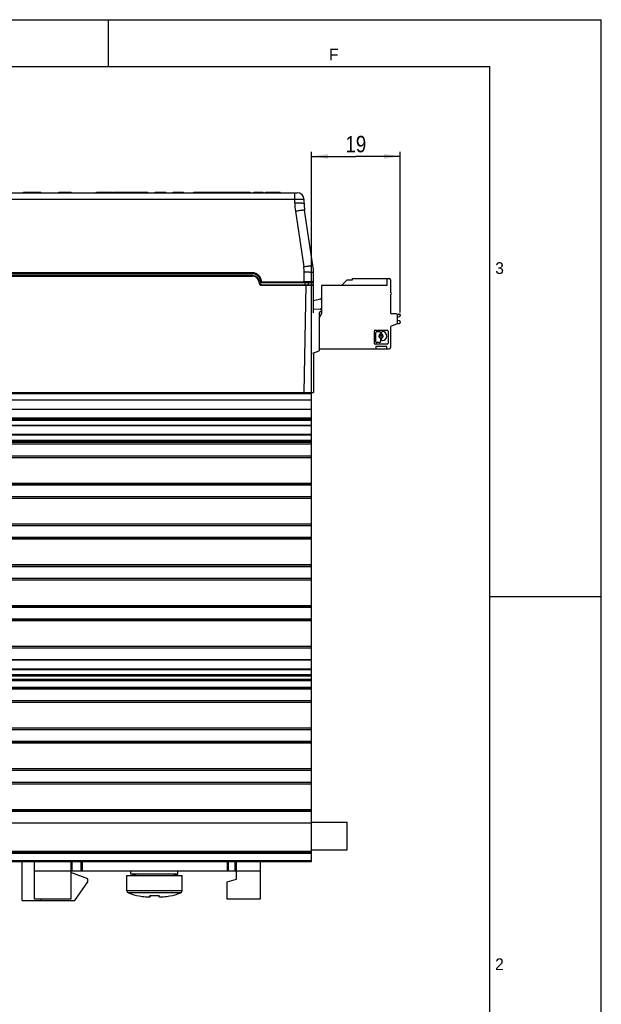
# Model space of a CAD drawing. Header units: millimetres. Extents: x 0 to 594, y 0 to 420.
# Tile 104 of 104: x 470 to 594, y 210 to 420. Entities that reach past the tile are written whole.
import ezdxf

# ---------------------------------------------------------------- set-up
doc = ezdxf.new("R2010")
doc.units = ezdxf.units.MM
doc.header["$LTSCALE"] = 32.67
doc.layers.get('0').update_dxf_attribs({"linetype": 'CONTINUOUS'})
doc.layers.add('3_ALL_AXES', color=7, linetype='CONTINUOUS')
doc.styles.get("Standard").update_dxf_attribs({"font": 'txt', "width": 0.85})
doc.styles.add('TEXTSTYLE_2', font='trium.ttf')
doc.dimstyles.new('DIMSTYLE_10', dxfattribs={"dimtxt": 3.5, "dimasz": 3.5, "dimexe": 1, "dimexo": 0.5, "dimgap": 0.875, "dimtad": 1, "dimdec": 0, "dimdsep": 46, "dimtxsty": 'STANDARD', "dimblk": '_FILLED', "dimblk1": '_FILLED', "dimblk2": '_FILLED', "dimcen": 0.09, "dimadec": 4, "dimazin": 2, "dimtp": 0.1, "dimtm": 0.1, "dimtfac": 1, "dimtdec": 0, "dimtofl": 0, "dimtmove": 0, "dimatfit": 3, "dimldrblk": '_FILLED', "dimfxl": 1, "dimtolj": 1, "dimarcsym": 0})

# ---------------------------------------------------------------- blocks, each defined once
blk = doc.blocks.new('_FILLED')
at = {"color": 0, "linetype": 'BYBLOCK'}
blk.add_solid([(0, 0), (-1, 0.143), (-1, -0.143)], dxfattribs=at)
blk = doc.blocks.new('*D13')
at = {"color": 2, "linetype": 'CONTINUOUS'}
for p, q in [((532.22, 339.46), (532.22, 391.85)), ((532.22, 390.85), (541.69, 390.85)), ((551.17, 390.85), (541.69, 390.85)), ((551.17, 357.52), (551.17, 391.85))]:
    blk.add_line(p, q, dxfattribs=at)
at = {"color": 2, "linetype": 'CONTINUOUS', "xscale": 3.5, "yscale": 3.5, "zscale": 3.5, "rotation": 180}
blk.add_blockref('_FILLED', (532.22, 390.85), dxfattribs=at)
at = {"color": 2, "linetype": 'CONTINUOUS', "xscale": 3.5, "yscale": 3.5, "zscale": 3.5}
blk.add_blockref('_FILLED', (551.17, 390.85), dxfattribs=at)
at = {"color": 2, "linetype": 'CONTINUOUS', "insert": (541.69, 395.22), "char_height": 3.5, "width": 7.125, "attachment_point": 2, "line_spacing_factor": 0.9}
blk.add_mtext('19', dxfattribs=at)

msp = doc.modelspace()

# ---------------------------------------------------------------- linework, layer by layer
at = {"color": 2, "linetype": 'CONTINUOUS'}
for p, q in [((0, 420), (594, 420)), ((489, 410), (489, 420)), ((594, 0), (594, 420)), ((570.21398, 297), (594, 297))]:
    msp.add_line(p, q, dxfattribs=at)
at = {"color": 7, "linetype": 'CONTINUOUS'}
for p, q in [((20, 410), (570.21398, 410)), ((570.21398, 10), (570.21398, 410)), ((455.21212, 383.10778), (529.16856, 383.10778)), ((470.89301, 383.10778), (470.89301, 383.20778)), ((470.89301, 383.20778), (474.54168, 383.20778)), ((474.54168, 383.10778), (474.54168, 383.20778)), ((478.41459, 383.10778), (478.41459, 383.20778)), ((478.41459, 383.20778), (481.02079, 383.20778)), ((478.46856, 383.10778), (478.46856, 383.20778)), ((478.72448, 383.10778), (478.72448, 383.20778)), ((479.93444, 383.10778), (479.93444, 383.20778)), ((480.19732, 383.10778), (480.19732, 383.20778)), ((480.96856, 383.10778), (480.96856, 383.20778)), ((481.02079, 383.10778), (481.02079, 383.20778)), ((486.41459, 383.10778), (486.41459, 383.20778)), ((486.41459, 383.20778), (489.81453, 383.20778)), ((487.17887, 383.10778), (487.17887, 383.20778)), ((488.26522, 383.10778), (488.26522, 383.20778)), ((489.02079, 383.10778), (489.02079, 383.20778)), ((489.4882, 383.10778), (489.4882, 383.20778)), ((489.76856, 383.10778), (489.76856, 383.20778)), ((489.81453, 383.10778), (489.81453, 383.20778)), ((489.95742, 383.10778), (489.95742, 383.20778)), ((489.95742, 383.20778), (497.36856, 383.20778)), ((491.85157, 383.10778), (491.85157, 383.20778)), ((492.46856, 383.10778), (492.46856, 383.20778)), ((492.52678, 383.10778), (492.52678, 383.20778)), ((492.98792, 383.10778), (492.98792, 383.20778)), ((493.46856, 383.10778), (493.46856, 383.20778)), ((497.19386, 383.10778), (497.19386, 383.20778)), ((497.36856, 383.10778), (497.36856, 383.20778)), ((498.92107, 383.10778), (498.92107, 383.20778)), ((498.92107, 383.20778), (500.60937, 383.20778)), ((500.6155, 383.10778), (500.6155, 383.20778)), ((500.6155, 383.20778), (501.21453, 383.20778)), ((501.21453, 383.10778), (501.21453, 383.20778)), ((502.72107, 383.10778), (502.72107, 383.20778)), ((502.72107, 383.20778), (504.96856, 383.20778)), ((502.76856, 383.10778), (502.76856, 383.20778)), ((504.96856, 383.10778), (504.96856, 383.20778)), ((507.16856, 383.10778), (507.16856, 383.20778)), ((507.16856, 383.20778), (511.2226, 383.20778)), ((507.36856, 383.10778), (507.36856, 383.20778)), ((508.44043, 383.10778), (508.44043, 383.20778)), ((508.46856, 383.10778), (508.46856, 383.20778)), ((508.58639, 383.10778), (508.58639, 383.20778)), ((509.28277, 383.10778), (509.28277, 383.20778)), ((509.49447, 383.10778), (509.49447, 383.20778)), ((509.74294, 383.10778), (509.74294, 383.20778)), ((509.84656, 383.10778), (509.84656, 383.20778)), ((510.4304, 383.10778), (510.4304, 383.20778)), ((510.66104, 383.10778), (510.66104, 383.20778)), ((511.2226, 383.10778), (511.2226, 383.20778)), ((511.22901, 383.10778), (511.22901, 383.20778)), ((511.22901, 383.20778), (519.13848, 383.20778)), ((511.49503, 383.10778), (511.49503, 383.20778)), ((511.93124, 383.10778), (511.93124, 383.20778)), ((513.10673, 383.10778), (513.10673, 383.20778)), ((513.41982, 383.10778), (513.41982, 383.20778)), ((514.14517, 383.10778), (514.14517, 383.20778)), ((514.15854, 383.10778), (514.15854, 383.20778)), ((514.38249, 383.10778), (514.38249, 383.20778)), ((514.48388, 383.10778), (514.48388, 383.20778)), ((514.71787, 383.10778), (514.71787, 383.20778)), ((514.73012, 383.10778), (514.73012, 383.20778)), ((514.74795, 383.10778), (514.74795, 383.20778)), ((514.96745, 383.10778), (514.96745, 383.20778)), ((515.79531, 383.10778), (515.79531, 383.20778)), ((516.07831, 383.10778), (516.07831, 383.20778)), ((516.09614, 383.10778), (516.09614, 383.20778)), ((516.31564, 383.10778), (516.31564, 383.20778)), ((517.14349, 383.10778), (517.14349, 383.20778)), ((517.37748, 383.10778), (517.37748, 383.20778)), ((517.42901, 383.10778), (517.42901, 383.20778)), ((517.44433, 383.10778), (517.44433, 383.20778)), ((517.66383, 383.10778), (517.66383, 383.20778)), ((517.87776, 383.10778), (517.87776, 383.20778)), ((518.13625, 383.10778), (518.13625, 383.20778)), ((518.35018, 383.10778), (518.35018, 383.20778)), ((518.97636, 383.10778), (518.97636, 383.20778)), ((519.13848, 383.10778), (519.13848, 383.20778)), ((519.96856, 383.10778), (519.96856, 383.20778)), ((519.96856, 383.20778), (521.96856, 383.20778)), ((521.96856, 383.10778), (521.96856, 383.20778)), ((522.4038, 383.10778), (522.4038, 383.20778)), ((522.4038, 383.20778), (525.53124, 383.20778)), ((525.53124, 383.10778), (525.53124, 383.20778)), ((530.66856, 380.85546), (530.66856, 381.60778)), ((532.55738, 367.54714), (530.77975, 379.36842)), ((452.56856, 365.40778), (519.66856, 365.40778)), ((453.30894, 365.90674), (519.66857, 365.9059)), ((532.66856, 357.45778), (532.66856, 366.06011)), ((521.66608, 363.95778), (532.56856, 363.95778)), ((521.66793, 363.45778), (532.56856, 363.45778)), ((531.61045, 363.45779), (531.61045, 363.85778)), ((538.59856, 363.29778), (539.80523, 364.50445)), ((539.80523, 364.50445), (540.94856, 364.50445)), ((540.94856, 364.50445), (540.94856, 364.79778)), ((540.94856, 364.79778), (548.79856, 364.79778)), ((548.29856, 364.79778), (548.29856, 363.29778)), ((549.09856, 364.49778), (549.09856, 361.79778)), ((534.36856, 363.29778), (534.36856, 357.36881)), ((548.29856, 363.29778), (534.36856, 363.29778)), ((549.09856, 361.39778), (549.09856, 357.49778)), ((534.13579, 360.35854), (532.66856, 360.02115)), ((532.66704, 358.24262), (534.05548, 358.30324)), ((533.86856, 357.50352), (533.86856, 349.35778)), ((534.36856, 357.36881), (533.86856, 356.50278)), ((550.29856, 357.29778), (549.29856, 357.29778)), ((550.49592, 357.22278), (550.96856, 357.22278)), ((551.16856, 357.02278), (551.16856, 356.90807)), ((549.27178, 354.70355), (550.42535, 355.11647)), ((550.54792, 355.22278), (550.96856, 355.22278)), ((550.59856, 355.38837), (550.59856, 356.99778)), ((550.59856, 356.58106), (550.97267, 356.66399)), ((550.97267, 355.78157), (550.59856, 355.86451)), ((551.16856, 355.5375), (551.16856, 355.42278)), ((545.59856, 353.58699), (545.59856, 351.00858)), ((545.80936, 353.79778), (548.38777, 353.79778)), ((545.94028, 351.28089), (545.94028, 353.31468)), ((546.09838, 353.47277), (546.775, 353.47277)), ((546.9331, 353.31468), (546.9331, 353.07473)), ((547.15372, 353.07473), (547.15372, 353.31468)), ((547.31182, 353.47277), (547.32447, 353.47277)), ((548.59856, 353.58699), (548.59856, 351.00858)), ((549.09856, 354.43166), (549.09856, 350.09778)), ((548.38777, 350.79778), (545.80936, 350.79778)), ((546.775, 351.12279), (546.09838, 351.12279)), ((546.9331, 351.96845), (546.9331, 351.28089)), ((547.15372, 351.7285), (547.15372, 351.96845)), ((547.32447, 351.57041), (547.31182, 351.57041)), ((532.49483, 348.85778), (533.86856, 349.35778)), ((532.66856, 348.65778), (532.63266, 348.65778)), ((532.66856, 348.92102), (532.66856, 340.45778)), ((533.86856, 349.79778), (548.79856, 349.79778)), ((548.29856, 350.29778), (545.94856, 350.29778)), ((545.94856, 350.29778), (545.94856, 349.79778)), ((548.29856, 349.79778), (548.29856, 350.29778)), ((432.21856, 340.45778), (532.66856, 340.45778)), ((532.21856, 331.50929), (532.21856, 340.45778)), ((432.21856, 336.95778), (532.21856, 336.95778)), ((432.21856, 335.05579), (532.21856, 335.05579)), ((532.21856, 333.41471), (432.21856, 333.41471)), ((532.21856, 331.50086), (432.21856, 331.50086)), ((532.21856, 329.5966), (532.21856, 331.50066)), ((432.21856, 329.50778), (532.21856, 329.50778)), ((532.21856, 281.50929), (532.21856, 329.50778)), ((432.21856, 327.00778), (532.21856, 327.00778)), ((432.21856, 320.80778), (532.21856, 320.80778)), ((432.21856, 318.30778), (532.21856, 318.30778)), ((432.21856, 312.10778), (532.21856, 312.10778)), ((432.21856, 309.60778), (532.21856, 309.60778)), ((432.21856, 303.40778), (532.21856, 303.40778)), ((432.21856, 300.90778), (532.21856, 300.90778)), ((432.21856, 294.70778), (532.21856, 294.70778)), ((432.21856, 292.20778), (532.21856, 292.20778)), ((432.21856, 286.00778), (532.21856, 286.00778)), ((432.21856, 283.50778), (532.21856, 283.50778)), ((532.21856, 283.41471), (432.21856, 283.41471)), ((532.21856, 281.50086), (432.21856, 281.50086)), ((532.21856, 240.45778), (532.21856, 281.50066)), ((532.21856, 279.25778), (432.21856, 279.25778)), ((432.21856, 277.30778), (532.21856, 277.30778)), ((432.21856, 274.80778), (532.21856, 274.80778)), ((432.21856, 268.60778), (532.21856, 268.60778)), ((432.21856, 266.10778), (532.21856, 266.10778)), ((432.21856, 259.90841), (532.21856, 259.90841)), ((432.21856, 257.40841), (532.21856, 257.40841)), ((432.21856, 251.20778), (532.21856, 251.20778)), ((432.21856, 248.70778), (532.21856, 248.70778)), ((532.21856, 248.85778), (539.86856, 248.85778)), ((539.86856, 242.95778), (539.86856, 248.85778)), ((432.21856, 242.45778), (532.21856, 242.45778)), ((532.21856, 242.95778), (539.86856, 242.95778)), ((432.21856, 240.45778), (532.21856, 240.45778)), ((470.56856, 232.15778), (470.56856, 240.45778)), ((473.16856, 232.45778), (473.16856, 240.45778)), ((480.91856, 240.45778), (480.91856, 232.45778)), ((481.21856, 238.45778), (481.21856, 240.45778)), ((483.11856, 238.45778), (483.11856, 240.45778)), ((483.41856, 238.45778), (483.41856, 240.45778)), ((514.26856, 240.45778), (514.26856, 238.45778)), ((514.56856, 238.45778), (514.56856, 240.45778)), ((515.96856, 238.45778), (515.96856, 240.45778)), ((516.26856, 236.65778), (516.26856, 240.45778)), ((521.26856, 240.45778), (521.26856, 232.45778)), ((484.56856, 236.7566), (480.91856, 238.08509)), ((481.76856, 232.15778), (484.56856, 236.1566)), ((484.56856, 236.1566), (484.56856, 236.7566)), ((514.26856, 236.12188), (516.26856, 236.65778)), ((514.26856, 232.45778), (514.26856, 236.12188)), ((495.50627, 233.10442), (495.52141, 233.13065)), ((497.82539, 232.96479), (497.98009, 233.12051)), ((499.55704, 233.12051), (499.71173, 232.96479)), ((502.01572, 233.13065), (502.03086, 233.10442)), ((470.56856, 232.15778), (481.76856, 232.15778)), ((480.91856, 232.45778), (473.16856, 232.45778)), ((474.56856, 232.45778), (474.56856, 232.15778)), ((521.26856, 232.45778), (514.26856, 232.45778))]:
    msp.add_line(p, q, dxfattribs=at)
at = {"color": 9, "linetype": 'CONTINUOUS'}
for p, q in [((471.36546, 383.10778), (471.36546, 383.20778)), ((472.71613, 383.10778), (472.71613, 383.20778)), ((474.06641, 383.10778), (474.06641, 383.20778)), ((486.61306, 383.10778), (486.61306, 383.20778)), ((487.69593, 383.10778), (487.69593, 383.20778)), ((488.82005, 383.10778), (488.82005, 383.20778)), ((493.45213, 383.10778), (493.45213, 383.20778)), ((493.90736, 383.10778), (493.90736, 383.20778)), ((499.11218, 383.10778), (499.11218, 383.20778)), ((499.59057, 383.10778), (499.59057, 383.20778)), ((499.87859, 383.10778), (499.87859, 383.20778)), ((500.07469, 383.10778), (500.07469, 383.20778)), ((500.26898, 383.10778), (500.26898, 383.20778)), ((500.43778, 383.10778), (500.43778, 383.20778)), ((500.60937, 383.10778), (500.60937, 383.20778)), ((501.05826, 383.10778), (501.05826, 383.20778)), ((511.96466, 383.10778), (511.96466, 383.20778)), ((512.08054, 383.10778), (512.08054, 383.20778)), ((512.26981, 383.10778), (512.26981, 383.20778)), ((512.51397, 383.10778), (512.51397, 383.20778)), ((512.96216, 383.10778), (512.96216, 383.20778)), ((513.54127, 383.10778), (513.54127, 383.20778)), ((513.81425, 383.10778), (513.81425, 383.20778)), ((513.99108, 383.10778), (513.99108, 383.20778)), ((514.61285, 383.10778), (514.61285, 383.20778)), ((515.29837, 383.10778), (515.29837, 383.20778)), ((515.66016, 383.10778), (515.66016, 383.20778)), ((515.83207, 383.10778), (515.83207, 383.20778)), ((516.64656, 383.10778), (516.64656, 383.20778)), ((517.00835, 383.10778), (517.00835, 383.20778)), ((517.72901, 383.10778), (517.72901, 383.20778)), ((522.81585, 383.10778), (522.81585, 383.20778)), ((524.01244, 383.10778), (524.01244, 383.20778)), ((525.14266, 383.10778), (525.14266, 383.20778)), ((528.66856, 380.92526), (528.66856, 383.10778)), ((528.66856, 381.66013), (459.16849, 381.66013)), ((528.80198, 379.14081), (530.57962, 367.31954)), ((453.30894, 365.80674), (519.66857, 365.8059)), ((519.66895, 366.00939), (453.86066, 366.01022)), ((519.66856, 365.40778), (519.66856, 365.30517)), ((519.66859, 365.8059), (519.66859, 366.00939)), ((530.66856, 363.95778), (530.66856, 366.12991)), ((452.89283, 365.30517), (519.66856, 365.30517)), ((521.36615, 364.15028), (521.46612, 364.15278)), ((521.66605, 364.06127), (530.66856, 364.06127)), ((521.66606, 363.85778), (521.66606, 364.06127)), ((531.61045, 363.85778), (521.66606, 363.85778)), ((521.66794, 363.45778), (521.66794, 363.35517)), ((521.66794, 363.35517), (531.06708, 363.35517)), ((530.8428, 364.06126), (530.66856, 364.06127)), ((530.66856, 340.45778), (531.06708, 363.35517)), ((531.01573, 364.06122), (530.8428, 364.06126)), ((530.86572, 363.45779), (530.86572, 363.95778)), ((531.5136, 364.06095), (531.01573, 364.06122)), ((531.06678, 363.45778), (531.06678, 363.35517)), ((531.06708, 363.35516), (531.34509, 363.35493)), ((531.34509, 363.35493), (531.61476, 363.35483)), ((531.66835, 364.06081), (531.5136, 364.06095)), ((432.21856, 340.25778), (532.21856, 340.25778)), ((432.21856, 338.95778), (532.21856, 338.95778)), ((432.21856, 334.86634), (532.21856, 334.86634)), ((432.21856, 334.57438), (532.21856, 334.57438)), ((432.21856, 333.47329), (532.21856, 333.47329)), ((432.21856, 331.44228), (532.21856, 331.44228)), ((432.21856, 330.34118), (532.21856, 330.34118)), ((432.21856, 330.04923), (532.21856, 330.04923)), ((432.21856, 329.89851), (532.21856, 329.89851)), ((432.21856, 326.97454), (532.21856, 326.97454)), ((432.21856, 326.64528), (532.21856, 326.64528)), ((432.21856, 321.17028), (532.21856, 321.17028)), ((432.21856, 320.84103), (532.21856, 320.84103)), ((432.21856, 318.27454), (532.21856, 318.27454)), ((432.21856, 317.94528), (532.21856, 317.94528)), ((432.21856, 312.47028), (532.21856, 312.47028)), ((432.21856, 312.14103), (532.21856, 312.14103)), ((432.21856, 309.57454), (532.21856, 309.57454)), ((432.21856, 309.24528), (532.21856, 309.24528)), ((432.21856, 303.77028), (532.21856, 303.77028)), ((432.21856, 303.44103), (532.21856, 303.44103)), ((432.21856, 300.87454), (532.21856, 300.87454)), ((432.21856, 300.54528), (532.21856, 300.54528)), ((432.21856, 295.07028), (532.21856, 295.07028)), ((432.21856, 294.74103), (532.21856, 294.74103)), ((432.21856, 292.17454), (532.21856, 292.17454)), ((432.21856, 291.84528), (532.21856, 291.84528)), ((432.21856, 286.37028), (532.21856, 286.37028)), ((432.21856, 286.04103), (532.21856, 286.04103)), ((432.21856, 283.47329), (532.21856, 283.47329)), ((432.21856, 281.44228), (532.21856, 281.44228)), ((432.21856, 280.34118), (532.21856, 280.34118)), ((432.21856, 280.04923), (532.21856, 280.04923)), ((432.21856, 279.07106), (532.21856, 279.07106)), ((432.21856, 277.67028), (532.21856, 277.67028)), ((432.21856, 277.34103), (532.21856, 277.34103)), ((432.21856, 274.77454), (532.21856, 274.77454)), ((432.21856, 274.44528), (532.21856, 274.44528)), ((432.21856, 268.97028), (532.21856, 268.97028)), ((432.21856, 268.64103), (532.21856, 268.64103)), ((432.21856, 266.07454), (532.21856, 266.07454)), ((432.21856, 265.74528), (532.21856, 265.74528)), ((432.21856, 260.27092), (532.21856, 260.27092)), ((432.21856, 259.94166), (532.21856, 259.94166)), ((432.21856, 257.37517), (532.21856, 257.37517)), ((432.21856, 257.04591), (532.21856, 257.04591)), ((432.21856, 251.57028), (532.21856, 251.57028)), ((432.21856, 251.24103), (532.21856, 251.24103)), ((432.21856, 242.65778), (532.21856, 242.65778)), ((432.21856, 242.25778), (532.21856, 242.25778)), ((432.21856, 240.65778), (532.21856, 240.65778)), ((473.16856, 238.45778), (480.91856, 238.45778)), ((516.26856, 238.45778), (521.26856, 238.45778)), ((504.64356, 234.23273), (492.89356, 234.23273)), ((504.32956, 233.76861), (493.20757, 233.76861))]:
    msp.add_line(p, q, dxfattribs=at)
at = {"color": 3, "linetype": 'CONTINUOUS'}
msp.add_line((480.91856, 238.45778), (516.26856, 238.45778), dxfattribs=at)
at = {"color": 7, "linetype": 'CONTINUOUS'}
msp.add_circle((547.04341, 352.52159), 0.22836, dxfattribs=at)
for centre, radius, start, end in [((529.16855, 381.60779), 1.49999, 359.9995665, 89.9995562), ((540.66856, 380.85546), 10, 180, 188.5518365), ((522.66856, 366.06011), 10, 0, 8.5518239), ((519.66856, 363.90778), 1.5, 1.4273526, 90), ((519.66856, 364.10778), 1.79812, 1.4338921, 89.9995276), ((521.66794, 363.95778), 0.5, 181.448117, 269.9989537), ((521.66606, 364.15778), 0.2, 181.4338938, 270.0033117), ((521.66794, 364.15778), 0.7, 264.3334611, 270.0015444), ((531.71045, 363.85778), 0.1, 90, 180), ((532.56856, 364.05778), 0.1, 270, 360), ((532.56856, 363.35778), 0.1, 0, 90), ((548.79856, 364.49778), 0.3, 0, 90), ((549.09856, 361.59778), 0.2, 270, 90), ((534.06856, 360.65091), 0.3, 282.95, 360), ((534.06856, 357.50352), 0.2, 90, 180), ((534.06856, 358.00352), 0.3, 270, 92.5), ((549.29856, 357.49778), 0.2, 180, 270), ((550.29856, 356.99778), 0.3, 0, 90), ((550.96856, 357.02278), 0.2, 0, 90), ((550.29856, 355.38837), 0.3, 295, 360), ((550.96856, 355.42278), 0.2, 270, 360), ((550.91856, 356.90807), 0.25, 282.5, 360), ((550.91856, 355.5375), 0.25, 0, 77.5), ((545.80936, 353.58699), 0.2108, 90, 180), ((546.09838, 353.31468), 0.1581, 90, 180), ((547.04341, 352.52159), 0.45672, 115.8849245, 244.1150755), ((546.775, 353.31468), 0.1581, 0, 90), ((546.775, 353.07473), 0.1581, 295.8849245, 360), ((547.31182, 353.31468), 0.1581, 90, 180), ((547.31182, 353.07473), 0.1581, 180, 244.1150755), ((547.04341, 352.52159), 0.45672, 295.8849245, 64.1150755), ((547.32447, 352.52159), 0.95118, 270, 90), ((548.38777, 353.58699), 0.2108, 0, 90), ((549.39856, 354.43166), 0.3, 115, 180), ((545.80936, 351.00858), 0.2108, 180, 270), ((546.09838, 351.28089), 0.1581, 180, 270), ((546.775, 351.28089), 0.1581, 270, 360), ((546.775, 351.96845), 0.1581, 0, 64.1150755), ((547.31182, 351.96845), 0.1581, 115.8849245, 180), ((547.31182, 351.7285), 0.1581, 180, 270), ((548.38777, 351.00858), 0.2108, 270, 360), ((548.79856, 350.09778), 0.3, 270, 360), ((493.39356, 234.23273), 0.5, 180, 248.1618847), ((504.14356, 234.23273), 0.5, 291.8381153, 360), ((480.74517, 250.76619), 24.6703, 313.6369869, 313.8155789), ((516.76371, 250.73642), 24.62926, 226.1838822, 226.3627705)]:
    msp.add_arc(centre, radius, start, end, dxfattribs=at)
at = {"color": 9, "linetype": 'CONTINUOUS'}
for centre, radius, start, end in [((540.6852, 380.9265), 12.01663, 180.0059297, 188.5459005), ((519.66856, 364.10778), 1.69812, 1.4338923, 89.9998732), ((519.65887, 364.01494), 1.99448, 84.9572158, 89.7103728), ((522.65749, 366.12908), 8.01108, 0.0059241, 8.5459061), ((519.66824, 363.90649), 1.39867, 85.0438076, 89.9868325), ((519.6675, 363.89704), 1.40815, 80.1954337, 85.0469004), ((519.6687, 363.90531), 1.3998, 11.2231253, 80.1862658), ((519.66249, 363.90428), 1.4061, 1.4624145, 11.2149023), ((521.66219, 363.95487), 0.59425, 181.4181663, 189.0755074), ((521.6727, 363.95642), 0.60487, 189.0634763, 203.5083509), ((521.66794, 363.95518), 0.6, 203.5805012, 247.8057828), ((521.66606, 364.15778), 0.3, 181.4338923, 270.0009159), ((519.57692, 364.1007), 1.98991, 1.6843045, 6.4443242), ((521.66578, 364.16177), 0.09984, 181.4810905, 191.9737722), ((531.67313, 706.24991), 342.89508, 269.990247, 270.1037403)]:
    msp.add_arc(centre, radius, start, end, dxfattribs=at)
at = {"color": 7, "linetype": 'CONTINUOUS'}
for start_param, end_param in [(5.381000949, 5.441149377), (-0.999466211, -0.99678451)]:
    msp.add_ellipse((529.7656, 288.57954), major_axis=(1.93322, 111.16), ratio=0.01948195, start_param=start_param, end_param=end_param, dxfattribs=at)
at = {"color": 9, "linetype": 'CONTINUOUS'}
for points, knots in [([(530.66856, 381.60779), (530.66857, 381.61143), (530.64973, 381.61421), (530.62601, 381.61944), (530.57544, 381.62361), (530.51079, 381.62845), (530.42664, 381.63289), (530.32623, 381.63723), (530.20963, 381.64128), (530.02572, 381.64654), (529.76551, 381.65194), (529.42412, 381.65661), (529.05374, 381.65949), (528.79859, 381.66013), (528.66856, 381.66013)], [0, 0, 0, 0, 0.005455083, 0.020054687, 0.04399387, 0.077108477, 0.119064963, 0.169498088, 0.227918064, 0.293755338, 0.445139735, 0.617777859, 0.805223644, 1, 1, 1, 1]), ([(528.66856, 380.92526), (528.79858, 380.92526), (529.05371, 380.9244), (529.42405, 380.92056), (529.76543, 380.91434), (530.06457, 380.90603), (530.28227, 380.89721), (530.42661, 380.88897), (530.51067, 380.88291), (530.57567, 380.87681), (530.62563, 380.87042), (530.65077, 380.86488), (530.66856, 380.8594), (530.66856, 380.85546)], [0, 0, 0, 0, 0.194585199, 0.381821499, 0.554273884, 0.705537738, 0.829741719, 0.88017147, 0.922150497, 0.955313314, 0.979334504, 0.994097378, 1, 1, 1, 1]), ([(530.77975, 379.36842), (530.77917, 379.37228), (530.76087, 379.37495), (530.7354, 379.37667), (530.68539, 379.37551), (530.62068, 379.37186), (530.53723, 379.36535), (530.39423, 379.35207), (530.17897, 379.32851), (529.88359, 379.29241), (529.54676, 379.248), (529.18153, 379.19696), (528.93009, 379.16005), (528.80198, 379.14081)], [0, 0, 0, 0, 0.005876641, 0.020606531, 0.044582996, 0.07768028, 0.119585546, 0.169943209, 0.294003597, 0.445188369, 0.617678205, 0.805107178, 1, 1, 1, 1]), ([(530.57962, 367.31954), (530.70771, 367.33878), (530.95908, 367.37567), (531.32423, 367.42671), (531.661, 367.47111), (531.95638, 367.50721), (532.17169, 367.53078), (532.31474, 367.54407), (532.39824, 367.55059), (532.46298, 367.55423), (532.51302, 367.5554), (532.5385, 367.55368), (532.5568, 367.55101), (532.55738, 367.54715)], [0, 0, 0, 0, 0.194867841, 0.382226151, 0.554683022, 0.705876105, 0.829974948, 0.880350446, 0.922279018, 0.955397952, 0.979384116, 0.99412092, 1, 1, 1, 1]), ([(521.55426, 364.32404), (521.53002, 364.53844), (521.40761, 364.9627), (521.01997, 365.49655), (520.47651, 365.87078), (520.04922, 365.9827), (519.83418, 366.0017)], [0, 0, 0, 0, 0.249961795, 0.499909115, 0.749907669, 1, 1, 1, 1]), ([(532.66856, 366.06011), (532.66856, 366.06405), (532.65079, 366.06952), (532.62565, 366.07506), (532.57571, 366.08146), (532.51076, 366.08755), (532.42673, 366.09361), (532.28245, 366.10184), (532.06479, 366.11067), (531.76566, 366.11899), (531.42422, 366.1252), (531.0538, 366.12904), (530.7986, 366.12991), (530.66856, 366.12991)], [0, 0, 0, 0, 0.005900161, 0.020656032, 0.044667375, 0.07780822, 0.119763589, 0.170175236, 0.294340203, 0.445595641, 0.618081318, 0.805389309, 1, 1, 1, 1]), ([(521.1681, 363.94528), (521.16812, 363.94461), (521.1641, 363.94495), (521.15984, 363.94369), (521.14999, 363.94343), (521.13236, 363.94221), (521.10436, 363.94124), (521.08087, 363.94048), (521.06813, 363.94017)], [0, 0, 0, 0, 0.020058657, 0.077090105, 0.169312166, 0.293564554, 0.618281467, 1, 1, 1, 1]), ([(521.46605, 364.15278), (521.46604, 364.15362), (521.4707, 364.15347), (521.47543, 364.15479), (521.48517, 364.15525), (521.50156, 364.15647), (521.52903, 364.15764), (521.55244, 364.15843), (521.56609, 364.15877)], [0, 0, 0, 0, 0.02511338, 0.090955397, 0.184929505, 0.297268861, 0.591833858, 1, 1, 1, 1]), ([(532.3067, 364.05979), (532.26183, 364.0599), (532.04905, 364.06036), (531.83626, 364.06064), (531.66835, 364.06081)], [0, 0, 0, 0, 0.210898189, 1, 1, 1, 1]), ([(532.29398, 363.35539), (532.34735, 363.35551), (532.42223, 363.35569), (532.51489, 363.35609), (532.56825, 363.35633), (532.61, 363.35674), (532.63789, 363.3568), (532.65365, 363.35736), (532.66187, 363.35702), (532.66534, 363.35808), (532.66853, 363.35727), (532.66856, 363.35778)], [0, 0, 0, 0, 0.427444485, 0.599578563, 0.742254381, 0.854381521, 0.934994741, 0.963332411, 0.983636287, 0.995867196, 1, 1, 1, 1]), ([(532.66856, 364.05778), (532.66862, 364.05827), (532.66537, 364.05739), (532.66225, 364.05844), (532.65426, 364.05804), (532.63921, 364.05855), (532.6124, 364.05854), (532.57229, 364.0589), (532.52087, 364.0591), (532.45873, 364.05935), (532.38613, 364.05958), (532.3343, 364.05972), (532.3067, 364.05979)], [0, 0, 0, 0, 0.004032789, 0.016134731, 0.0362709, 0.064398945, 0.144457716, 0.25594556, 0.398189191, 0.57026013, 0.771221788, 1, 1, 1, 1])]:
    msp.add_open_spline(points, degree=3, knots=knots, dxfattribs=at)
for points in [[(521.44129, 363.39963), (521.51259, 363.37058), (521.59095, 363.35516), (521.66794, 363.35517)], [(521.61662, 364.07436), (521.5927, 364.0879), (521.57379, 364.11416), (521.56811, 364.14106)], [(521.66605, 364.06127), (521.649, 364.06128), (521.63145, 364.06596), (521.61662, 364.07436)]]:
    msp.add_open_spline(points, degree=3, dxfattribs=at)
at = {"color": 7, "linetype": 'CONTINUOUS'}
for points, knots in [([(495.52141, 233.13065), (495.95263, 233.05005), (496.70155, 232.95131), (497.4549, 232.91755), (497.76982, 232.91164)], [0, 0, 0, 0, 0.582068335, 1, 1, 1, 1]), ([(497.76982, 232.91164), (497.76747, 232.91611), (497.76445, 232.93384), (497.76152, 232.97396), (497.75957, 233.04233), (497.7587, 233.09792), (497.75829, 233.13063)], [0, 0, 0, 0, 0.068992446, 0.240030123, 0.553286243, 1, 1, 1, 1]), ([(499.7673, 232.91164), (500.08225, 232.91755), (500.8356, 232.95131), (501.58452, 233.05005), (502.01572, 233.13065)], [0, 0, 0, 0, 0.417958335, 1, 1, 1, 1]), ([(499.77884, 233.13063), (499.77843, 233.0979), (499.77755, 233.04221), (499.7756, 232.97379), (499.77267, 232.93368), (499.76963, 232.91606), (499.7673, 232.91164)], [0, 0, 0, 0, 0.446917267, 0.761379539, 0.931785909, 1, 1, 1, 1])]:
    msp.add_open_spline(points, degree=3, knots=knots, dxfattribs=at)
msp.add_open_spline([(499.77883, 233.13065), (499.44242, 233.113), (498.76856, 233.09584), (498.09471, 233.113), (497.7583, 233.13065)], degree=3, dxfattribs=at)
at = {"layer": '3_ALL_AXES', "color": 7, "linetype": 'CONTINUOUS'}
for p, q in [((492.89356, 237.45778), (504.64356, 237.45778)), ((492.89356, 234.23273), (492.89356, 237.45778)), ((493.76856, 237.75778), (493.76856, 238.45778)), ((503.76856, 237.75778), (493.76856, 237.75778)), ((494.84856, 237.45778), (493.76856, 237.75778)), ((502.68856, 237.45778), (503.76856, 237.75778)), ((503.76856, 237.75778), (503.76856, 238.45778)), ((504.64356, 234.23273), (504.64356, 237.45778))]:
    msp.add_line(p, q, dxfattribs=at)
for centre, start, end in [((497.67123, 244.90706), 248.1618847, 259.6057535), ((499.8659, 244.90706), 280.3942465, 291.8381153)]:
    msp.add_arc(centre, 11.99955, start, end, dxfattribs=at)

# ---------------------------------------------------------------- texts
at = {"color": 2, "linetype": 'CONTINUOUS', "char_height": 2.5, "attachment_point": 2, "line_spacing_factor": 0.9, "style": 'TEXTSTYLE_2'}
for s, insert, width in [('F', (536.97979, 413.81888), 2.1111111), ('3', (572.31806, 368.26907), 1.9166667), ('2', (572.29802, 219.79431), 1.9166667)]:
    msp.add_mtext(s, dxfattribs=dict(at, insert=insert, width=width))

# ---------------------------------------------------------------- dimensions: what is measured, and where the dimension line sits
at = {"color": 2, "linetype": 'CONTINUOUS'}
dim = msp.add_linear_dim(base=(551.16856, 390.84741), p1=(532.21856, 338.95778), p2=(551.16856, 357.02278), dimstyle='DIMSTYLE_10', dxfattribs=at)
dim.commit()
dim.dimension.update_dxf_attribs({"geometry": '*D13', "text_midpoint": (541.19357, 390.84741), "dimtype": 160})

doc.saveas('drawing.dxf')
